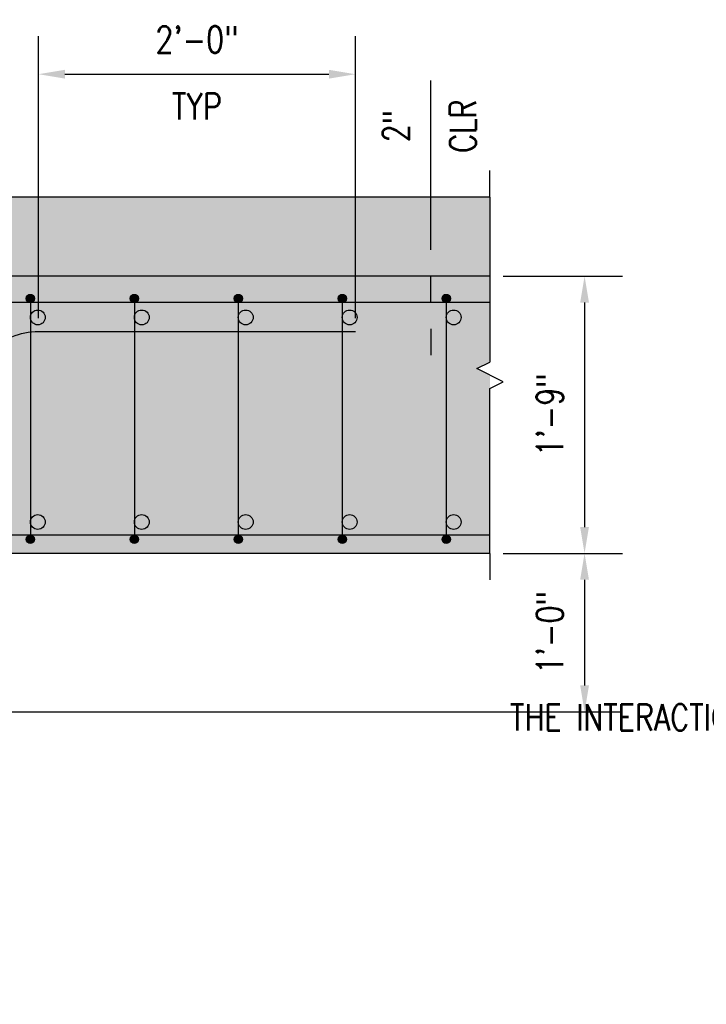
# Model space of a CAD drawing. Header units: inches. Extents: x 588 to 1996, y -67 to 451.
# Tile 10 of 19: x 1115 to 1167, y 152 to 227. Entities that reach past the tile are written whole.
import ezdxf
from ezdxf import colors
from ezdxf.entities.mleader import LeaderData, LeaderLine
from ezdxf.math import Vec2, Vec3

# ---------------------------------------------------------------- set-up
doc = ezdxf.new("R2010")
doc.units = ezdxf.units.IN
doc.header["$MEASUREMENT"] = 0
for name, color, linetype in [('A-DETL', 3, 'Continuous'), ('A-DETL-THIN', 1, 'Continuous'), ('A-DETL-WIDE', 5, 'Continuous'), ('A-FLOR', 5, 'Continuous'), ('S-ANNO-DIMS', 1, 'Continuous'), ('S-ANNO-NOTE', 2, 'Continuous'), ('S-COLS', 2, 'Continuous')]:
    doc.layers.add(name, color=color, linetype=linetype)
doc.layers.add('A-WALL-PATT', color=9, linetype='Continuous', true_color=0x808080)
doc.styles.add('Annotative', font='romans.shx', dxfattribs={"width": 0.8, "height": 0.125})
doc.dimstyles.new('Annotative', dxfattribs={"dimscale": 0, "dimtxt": 0.125, "dimasz": 0.125, "dimexe": 0.18, "dimexo": 0.0625, "dimgap": 0.09, "dimtad": 1, "dimdec": 3, "dimzin": 3, "dimdsep": 46, "dimlunit": 4, "dimtxsty": 'Annotative', "dimcen": 0.09, "dimclrt": 2, "dimazin": 2, "dimtfac": 1, "dimtdec": 3, "dimtmove": 0, "dimatfit": 0, "dimfxl": 1, "dimtfill": 1, "dimfrac": 2, "dimtolj": 1, "dimtzin": 0, "dimarcsym": 0})

# ---------------------------------------------------------------- blocks, each defined once
blk = doc.blocks.new('*D62')
at = {"layer": 'Defpoints', "color": 0, "transparency": 16777216}
for p in [(1150.2, 207.625), (1150.2, 186.625), (1157.369, 186.625)]:
    blk.add_point(p, dxfattribs=at)
at = {"layer": 'S-ANNO-DIMS', "color": 0, "lineweight": -2, "transparency": 16777216}
for p, q in [((1151.2, 207.625), (1160.249, 207.625)), ((1157.369, 205.625), (1157.369, 188.625)), ((1151.2, 186.625), (1160.249, 186.625))]:
    blk.add_line(p, q, dxfattribs=at)
at = {"layer": 'S-ANNO-DIMS', "color": 0, "transparency": 16777216}
for points in [[(1157.035, 205.625), (1157.702, 205.625), (1157.369, 207.625)], [(1157.035, 188.625), (1157.702, 188.625), (1157.369, 186.625)]]:
    blk.add_solid(points, dxfattribs=at)
at = {"layer": 'S-ANNO-DIMS', "color": 2, "transparency": 16777216, "insert": (1154.738, 197.125), "char_height": 2, "attachment_point": 5, "rotation": 90, "style": 'Annotative', "bg_fill": 3, "box_fill_scale": 1.25, "bg_fill_color": 256, "bg_fill_true_color": 13158600, "bg_fill_transparency": 0}
blk.add_mtext('\\A1;1\'-9"', dxfattribs=at)
blk = doc.blocks.new('*D63')
at = {"layer": 'Defpoints', "color": 0, "transparency": 16777216}
for p in [(1150.2, 186.625), (1086.077, 174.625), (1157.369, 174.625)]:
    blk.add_point(p, dxfattribs=at)
at = {"layer": 'S-ANNO-DIMS', "color": 0, "lineweight": -2, "transparency": 16777216}
for p, q in [((1151.2, 186.625), (1160.249, 186.625)), ((1157.369, 184.625), (1157.369, 176.625)), ((1087.077, 174.625), (1160.249, 174.625))]:
    blk.add_line(p, q, dxfattribs=at)
at = {"layer": 'S-ANNO-DIMS', "color": 0, "transparency": 16777216}
for points in [[(1157.035, 184.625), (1157.702, 184.625), (1157.369, 186.625)], [(1157.035, 176.625), (1157.702, 176.625), (1157.369, 174.625)]]:
    blk.add_solid(points, dxfattribs=at)
at = {"layer": 'S-ANNO-DIMS', "color": 2, "transparency": 16777216, "insert": (1154.738, 180.625), "char_height": 2, "attachment_point": 5, "rotation": 90, "style": 'Annotative', "bg_fill": 3, "box_fill_scale": 1.25, "bg_fill_color": 256, "bg_fill_true_color": 13158600, "bg_fill_transparency": 0}
blk.add_mtext('\\A1;1\'-0"', dxfattribs=at)
blk = doc.blocks.new('_DotBlank')
at = {"color": 0, "linetype": 'ByBlock', "lineweight": -2}
blk.add_line((-0.5, 0), (-1, 0), dxfattribs=at)
blk.add_circle((0, 0), 0.5, dxfattribs=at)
blk = doc.blocks.new('Reinforcing Bar Section_USACE - __9-1453024-INTERIOR COLUMN SECTION')
h = blk.add_hatch(color=256)
h.dxf.hatch_style = 1
h.paths.add_polyline_path([(-1291.046, -1.241, 1), (-1292.171, -1.241, 1)])
blk.add_circle((-1291.608, -1.241), 0.562)
blk = doc.blocks.new('*U44')
at = {"layer": 'A-DETL', "lineweight": -3}
for p in [(1291.608, 9.242), (1291.608, -6.259)]:
    blk.add_blockref('Reinforcing Bar Section_USACE - __9-1453024-INTERIOR COLUMN SECTION', p, dxfattribs=at)
blk = doc.blocks.new('*U45')
at = {"color": 0, "linetype": 'ByBlock', "lineweight": -2, "transparency": 16777216}
for p in [(196.875, 0), (204.75, 0), (212.625, 0), (220.5, 0), (228.375, 0)]:
    blk.add_blockref('*U44', p, dxfattribs=at)
blk = doc.blocks.new('*U26')
for p, q in [((0.5, 1), (-0.5, -1)), ((1, 0), (0.5, 1)), ((-13.5, 0), (-15.5, 0)), ((-13.5, 0), (-1, 0)), ((-0.5, -1), (-1, 0)), ((13.5, 0), (1, 0)), ((13.5, 0), (15.5, 0))]:
    blk.add_line(p, q)
blk = doc.blocks.new('*D73')
at = {"layer": 'Defpoints', "color": 0, "transparency": 16777216}
for p in [(1141.879, 207.625), (1145.712, 207.625), (1141.879, 205.632)]:
    blk.add_point(p, dxfattribs=at)
at = {"layer": 'S-ANNO-DIMS', "color": 0, "lineweight": -2, "transparency": 16777216}
for p, q in [((1145.712, 209.625), (1145.712, 222.459)), ((1145.712, 205.632), (1145.712, 207.625)), ((1145.712, 203.632), (1145.712, 201.632))]:
    blk.add_line(p, q, dxfattribs=at)
at = {"layer": 'S-ANNO-DIMS', "color": 0, "transparency": 16777216}
for points in [[(1145.379, 209.625), (1146.045, 209.625), (1145.712, 207.625)], [(1145.379, 203.632), (1146.045, 203.632), (1145.712, 205.632)]]:
    blk.add_solid(points, dxfattribs=at)
at = {"layer": 'S-ANNO-DIMS', "color": 2, "transparency": 16777216, "char_height": 2, "attachment_point": 5, "rotation": 90, "style": 'Annotative', "bg_fill": 3, "box_fill_scale": 1.25, "bg_fill_color": 256, "bg_fill_true_color": 13158600, "bg_fill_transparency": 0}
for s, insert in [('\\A1;CLR', (1148.152, 219)), ('\\A1;2"', (1143.082, 219))]:
    blk.add_mtext(s, dxfattribs=dict(at, insert=insert))
blk = doc.blocks.new('Reinforcing Bar Section_USACE - __5-V7-INTERIOR COLUMN SECTION')
h = blk.add_hatch(color=256)
h.dxf.hatch_style = 1
h.paths.add_polyline_path([(-1177.2, 10.658, 1), (-1177.825, 10.658, 1)])
blk.add_circle((-1177.513, 10.658), 0.312)
blk = doc.blocks.new('*U32')
at = {"layer": 'A-DETL', "lineweight": -3}
blk.add_line((0, 8.814), (0, -8.814), dxfattribs=at)
for p in [(1177.513, -1.532), (1177.513, -19.784)]:
    blk.add_blockref('Reinforcing Bar Section_USACE - __5-V7-INTERIOR COLUMN SECTION', p, dxfattribs=at)
blk = doc.blocks.new('*U33')
at = {"color": 0, "linetype": 'ByBlock', "lineweight": -2, "transparency": 16777216}
for p in [(0, 0), (7.875, 0), (15.75, 0), (23.625, 0), (31.5, 0), (39.375, 0), (47.25, 0), (55.125, 0)]:
    blk.add_blockref('*U32', p, dxfattribs=at)
blk = doc.blocks.new('*D85')
at = {"layer": 'Defpoints', "color": 0, "transparency": 16777216}
for p in [(1140.005, 222.929), (1116.005, 203.439), (1140.005, 203.439)]:
    blk.add_point(p, dxfattribs=at)
at = {"layer": 'S-ANNO-DIMS', "color": 0, "lineweight": -2, "transparency": 16777216}
for p, q in [((1116.005, 204.439), (1116.005, 225.809)), ((1140.005, 204.439), (1140.005, 225.809)), ((1118.005, 222.929), (1138.005, 222.929))]:
    blk.add_line(p, q, dxfattribs=at)
at = {"layer": 'S-ANNO-DIMS', "color": 0, "transparency": 16777216}
for points in [[(1118.005, 223.262), (1118.005, 222.596), (1116.005, 222.929)], [(1138.005, 223.262), (1138.005, 222.596), (1140.005, 222.929)]]:
    blk.add_solid(points, dxfattribs=at)
at = {"layer": 'S-ANNO-DIMS', "color": 2, "transparency": 16777216, "char_height": 2, "attachment_point": 5, "style": 'Annotative', "bg_fill": 3, "box_fill_scale": 1.25, "bg_fill_color": 256, "bg_fill_true_color": 13158600, "bg_fill_transparency": 0}
for s, insert in [('\\A1;2\'-0"', (1128.005, 225.56)), ('\\A1;TYP', (1128.005, 220.489))]:
    blk.add_mtext(s, dxfattribs=dict(at, insert=insert))

msp = doc.modelspace()

# ---------------------------------------------------------------- hatches: boundary and pattern name
at = {"layer": 'A-WALL-PATT', "lineweight": -3}
h = msp.add_hatch(dxfattribs=at)
h.set_pattern_fill('AR-SAND', color=8)
h.set_pattern_definition([(37.5, (-1e-13, 1.25), (-0.0629934, 1.9268238), [0, -1.52, 0, -1.7, 0, -1.625]), (7.5, (-1e-13, 1.25), (1.7697767, 2.822146), [0, -0.82, 0, -1.37, 0, -0.525]), (327.5, (-1.23, 1.25), (3.1141419, 0.005659), [0, -0.5, 0, -1.8, 0, -2.35]), (317.5, (-1.23, 1.25), (3.0061266, 0.8776756), [0, -0.25, 0, -1.18, 0, -1.35])])
h.paths.add_polyline_path([(898.267, 213.625), (898.267, 207.625), (1150.1995, 207.625), (1150.1995, 213.625)])
h = msp.add_hatch(dxfattribs=at)
h.set_pattern_fill('AR-CONC', color=8, style=0)
h.set_pattern_definition([(50, (-1e-13, 1.25), (7.172602, -0.62752), [0.75, -8.25]), (355, (-1e-13, 1.25), (-1.387513, 7.52192), [0.6, -6.6]), (100.45144, (0.598, 1.198), (5.78509, 6.8944), [0.6374, -7.01142]), (46.1842, (-1e-13, 3.25), (10.67241, -1.65519), [1.125, -12.375]), (96.6356, (0.889, 3.112), (9.34662, 9.74119), [0.9561, -10.51714]), (351.1842, (-1e-13, 3.25), (9.34662, 9.74119), [0.9, -9.9]), (21, (1, 2.75), (5.96907, -4.02619), [0.75, -8.25]), (326, (1, 2.75), (2.433153, 7.2515), [0.6, -6.6]), (71.45144, (1.4974, 2.4145), (8.402224, 3.22531), [0.6374, -7.01142]), (37.5, (-1e-13, 1.25), (0.1215986, 3.3289385), [0, -6.52, 0, -6.7, 0, -6.625]), (7.5, (-1e-13, 1.25), (2.630695, 3.944117), [0, -3.82, 0, -6.37, 0, -2.525]), (327.5, (-2.23, 1.25), (5.3382244, -0.225549), [0, -2.5, 0, -7.8, 0, -10.35]), (317.5, (-3.23, 1.25), (5.831862, 1.00105), [0, -3.25, 0, -5.18, 0, -7.35])])
h.paths.add_polyline_path([(1098.0774, 186.625), (1150.1995, 186.625), (1150.1995, 199.125), (1150.1995, 200.125), (1149.1995, 200.625), (1150.1995, 201.125), (1150.1995, 207.625), (898.267, 207.625), (898.267, 201.125), (897.267, 200.625), (899.267, 199.625), (898.267, 199.125), (898.267, 186.625), (906.0774, 186.625), (918.0774, 174.625), (942.0774, 174.625), (984.0774, 131.375), (984.0774, 2.75), (986.2932, 3.1407), (987.9718, 2.75), (989.5238, 3.137), (989.954, 2.5226), (990.5684, 2.9528), (991.2179, 2.5778), (991.8323, 3.008), (992.4818, 2.633), (994.0488, 3.0237), (995.1817, 2.4954), (996.088, 2.918), (997.7925, 2.5213), (998.3228, 3.0516), (999.6823, 2.4177), (1000.5661, 3.3016), (1001.3539, 2.75), (1002.3198, 3.0088), (1002.7637, 2.565), (1003.67, 2.9876), (1004.0235, 2.634), (1005.2309, 2.9576), (1006.6405, 2.4445), (1007.8151, 2.872), (1009.2246, 2.359), (1011.5739, 3.2141), (1012.2101, 2.5778), (1012.7384, 2.9478), (1013.4066, 2.3872), (1014.4035, 2.75), (1014.6903, 2.3404), (1016.5696, 3.0245), (1017.9291, 2.3905), (1018.4594, 2.9209), (1018.9898, 2.3905), (1020.0774, 2.75), (1020.0774, 131.375), (1062.0774, 174.625), (1086.0774, 174.625)])

# ---------------------------------------------------------------- linework, layer by layer
at = {"layer": 'A-DETL', "lineweight": -3}
msp.add_line((1150.1995, 213.625), (898.267, 213.625), dxfattribs=at)
at = {"layer": 'A-DETL-WIDE', "lineweight": -3}
for p, q in [((1150.1995, 205.6324), (898.267, 205.6324)), ((1150.1995, 188), (898.267, 188))]:
    msp.add_line(p, q, dxfattribs=at)

# ---------------------------------------------------------------- block references
msp.add_blockref('*U45', (919.0774, 196.5006))

# ---------------------------------------------------------------- leaders
at = {"layer": 'S-ANNO-NOTE', "lineweight": -3}
ml = msp.add_multileader_mtext('Standard', dxfattribs=at)
ml.set_content('\\pxt3.2,6.4,9.6,12.8,16,19.2,22.4,25.6,28.8,32,35.2,38.4,41.6,44.8,48,51.2,54.4,57.6,60.8,64,67.2,70.4,73.6,76.8,80,83.2,86.4,89.6,92.8,96,99.2,102.4;SEE NOTE 8 ON SHEET S-104 FOR DROP PANEL BAR SIZES AND QUANTITIES', color=256, style='Annotative')
ml.set_leader_properties(color=1, linetype='ByLayer', lineweight=-1)
ml.build(insert=Vec2(0, 0))
ml.multileader.update_dxf_attribs({"text_right_attachment_type": 3, "dogleg_length": 0.125, "arrow_head_size": 2, "scale": 16})
ctx = ml.context
ctx.base_point, ctx.scale, ctx.char_height, ctx.arrow_head_size, ctx.landing_gap_size, ctx.plane_origin = Vec3(1063.7456, 141.4644), 16, 2, 2, 1.44, Vec3(1034.3156, 139.2192)
ctx.right_attachment = 3
notes = []
notes.append((ctx, [(0, (1, 1, 0), (1061.7456, 141.4644), (1, 0), 2, [(1, [(1050.6436, 176)], 0, [])])]))
ctx.mtext.insert, ctx.mtext.width, ctx.mtext.defined_height, ctx.mtext.flow_direction = Vec3(1065.1856, 142.5596), 34.61305, 4.6939, 5
ml = msp.add_multileader_mtext('Standard', dxfattribs=at)
ml.set_content('TERMINATE SPIRAL 2" BELOW BOTTOM OF DROP PANEL ELEVATION', color=256, style='Annotative')
ml.set_leader_properties(color=1, lineweight=-1)
ml.build(insert=Vec2(0, 0))
ml.multileader.update_dxf_attribs({"text_right_attachment_type": 3, "dogleg_length": 0.125, "arrow_head_size": 2, "scale": 16})
ctx = ml.context
ctx.base_point, ctx.scale, ctx.char_height, ctx.arrow_head_size, ctx.landing_gap_size, ctx.plane_origin = Vec3(1063.7456, 126.3622), 16, 2, 2, 1.44, Vec3(1038.7809, 128.0998)
ctx.right_attachment = 3
notes.append((ctx, [(0, (1, 1, 0), (1061.7456, 126.3622), (1, 0), 2, [(0, [(1018.5774, 172.3125)], 0, [])])]))
ctx.mtext.insert, ctx.mtext.width, ctx.mtext.defined_height, ctx.mtext.flow_direction = Vec3(1065.1856, 127.3622), 33.949788, 8.4339, 5
for ctx, leaders in notes:
    for number, flags, end, landing, length, lines in leaders:
        leader = LeaderData()
        leader.index, (leader.has_last_leader_line, leader.has_dogleg_vector, leader.attachment_direction) = number, flags
        leader.last_leader_point, leader.dogleg_vector, leader.dogleg_length = Vec3(end), Vec3(landing), length
        for number, points, colour, breaks in lines:
            line = LeaderLine()
            line.index, line.vertices, line.color, line.breaks = number, Vec3.list(points), colors.encode_raw_color(colour), breaks
            leader.lines.append(line)
        ctx.leaders.append(leader)

# ---------------------------------------------------------------- next in the draw order: dimensions: what is measured, and where the dimension line sits
at = {"layer": 'S-ANNO-DIMS'}
dim = msp.add_linear_dim(base=(1157.3686, 186.625), p1=(1150.1995, 207.625), p2=(1150.1995, 186.625), angle=90, dimstyle='Annotative', override={"dimpost": '\\X'}, dxfattribs=at)
dim.commit()
dim.dimension.update_dxf_attribs({"geometry": '*D62', "text_midpoint": (1154.7381, 197.125)})

# ---------------------------------------------------------------- next in the draw order: linework, layer by layer
at = {"layer": 'A-FLOR'}
msp.add_line((1150.1995, 207.625), (898.267, 207.625), dxfattribs=at)

# ---------------------------------------------------------------- next in the draw order: dimensions: what is measured, and where the dimension line sits
at = {"layer": 'S-ANNO-DIMS'}
dim = msp.add_linear_dim(base=(1157.3686, 174.625), p1=(1150.1995, 186.625), p2=(1086.0774, 174.625), angle=90, dimstyle='Annotative', override={"dimpost": '\\X'}, dxfattribs=at)
dim.commit()
dim.dimension.update_dxf_attribs({"geometry": '*D63', "text_midpoint": (1154.7381, 180.625)})

# ---------------------------------------------------------------- next in the draw order: linework, layer by layer
at = {"layer": 'A-DETL-WIDE', "lineweight": -3}
msp.add_lwpolyline([(898.3463, 195.4167), (916.1521, 177.6109, 0.1989124), (920.0412, 176), (1084.1135, 176, 0.1989124), (1088.0026, 177.6109), (1112.2927, 201.901, -0.1989124), (1116.005, 203.4387), (1140.005, 203.4387)], format="xyb", dxfattribs=at)
at = {"layer": 'S-COLS', "lineweight": -3}
msp.add_line((1150.1995, 186.625), (1098.0774, 186.625), dxfattribs=at)

# ---------------------------------------------------------------- next in the draw order: block references
at = {"layer": 'A-DETL-THIN', "rotation": 270}
msp.add_blockref('*U26', (1150.1995, 200.125), dxfattribs=at)

# ---------------------------------------------------------------- next in the draw order: leaders
at = {"layer": 'S-ANNO-NOTE', "lineweight": -3}
ml = msp.add_multileader_mtext('Standard', dxfattribs=at)
ml.set_content('3#9 CHORD REINF WITH 90 DEG STD HOOKS AT CORNERS, SPLICE AS REQUIRED', color=256, style='Annotative')
ml.set_leader_properties(color=1, linetype='ByLayer', lineweight=-1)
ml.set_arrow_properties(name='DOTBLANK')
ml.build(insert=Vec2(0, 0))
ml.multileader.update_dxf_attribs({"text_right_attachment_type": 3, "dogleg_length": 0.125, "arrow_head_size": 2, "scale": 16})
ctx = ml.context
ctx.base_point, ctx.scale, ctx.char_height, ctx.arrow_head_size, ctx.landing_gap_size, ctx.plane_origin = Vec3(1260.9719, 211.4295), 16, 2, 2, 1.44, Vec3(1318.3035, 191.4543)
ctx.right_attachment, ctx.text_align_type = 3, 2
notes = []
notes.append((ctx, [(0, (1, 1, 0), (1306.9185, 204.3819), (-1, 0), 2, [(3, [(1320.7311, 202.4481), (1319.5038, 195.6502), (1320.7311, 202.4481), (1319.5544, 185.6956)], 0, [])])]))
ctx.mtext.insert, ctx.mtext.width, ctx.mtext.defined_height, ctx.mtext.alignment, ctx.mtext.flow_direction = Vec3(1303.4785, 212.5247), 44.726775, 11.3038, 3, 5
ml = msp.add_multileader_mtext('Standard', dxfattribs=at)
ml.set_content('THE INTERACTION OF THE ROOF REINF TO THE WALL REINF IS A NON-CONTACT LAP SPLICE AS THE TWO BARS ARE NOT AT THE SAME SPACING', color=256, style='Annotative')
ml.set_leader_properties(color=1, linetype='ByLayer', lineweight=-1)
ml.build(insert=Vec2(0, 0))
ml.multileader.update_dxf_attribs({"text_right_attachment_type": 3, "dogleg_length": 0.125, "arrow_head_size": 2, "scale": 16})
ctx = ml.context
ctx.base_point, ctx.scale, ctx.char_height, ctx.arrow_head_size, ctx.landing_gap_size, ctx.plane_origin = Vec3(1265.8974, 174.2063), 16, 2, 2, 1.44, Vec3(1317.2585, 164.8754)
ctx.right_attachment, ctx.text_align_type = 3, 2
notes.append((ctx, [(0, (1, 1, 0), (1309.787, 160.8729), (-1, 0), 2, [(0, [(1318.1706, 172.923)], 0, [])])]))
ctx.mtext.insert, ctx.mtext.width, ctx.mtext.defined_height, ctx.mtext.alignment, ctx.mtext.flow_direction = Vec3(1306.347, 175.2063), 38.999973, 4.6939, 3, 5
for ctx, leaders in notes:
    for number, flags, end, landing, length, lines in leaders:
        leader = LeaderData()
        leader.index, (leader.has_last_leader_line, leader.has_dogleg_vector, leader.attachment_direction) = number, flags
        leader.last_leader_point, leader.dogleg_vector, leader.dogleg_length = Vec3(end), Vec3(landing), length
        for number, points, colour, breaks in lines:
            line = LeaderLine()
            line.index, line.vertices, line.color, line.breaks = number, Vec3.list(points), colors.encode_raw_color(colour), breaks
            leader.lines.append(line)
        ctx.leaders.append(leader)

# ---------------------------------------------------------------- next in the draw order: dimensions: what is measured, and where the dimension line sits
at = {"layer": 'S-ANNO-DIMS'}
dim = msp.add_linear_dim(base=(1145.712, 207.625), p1=(1141.8794, 205.6324), p2=(1141.8794, 207.625), angle=90, text='<>\\XCLR', dimstyle='Annotative', override={"dimpost": '\\X', "dimse1": 1, "dimse2": 1}, dxfattribs=at)
dim.commit()
dim.dimension.update_dxf_attribs({"geometry": '*D73', "text_midpoint": (1145.712, 219.0002), "dimtype": 160})

# ---------------------------------------------------------------- next in the draw order: block references
msp.add_blockref('*U33', (1091.7649, 196.8139))

# ---------------------------------------------------------------- next in the draw order: dimensions: what is measured, and where the dimension line sits
dim = msp.add_linear_dim(base=(1140.005, 222.9291), p1=(1116.005, 203.4387), p2=(1140.005, 203.4387), text='<>\\XTYP', dimstyle='Annotative', override={"dimpost": '\\X'}, dxfattribs=at)
dim.commit()
dim.dimension.update_dxf_attribs({"geometry": '*D85', "text_midpoint": (1128.005, 222.9291)})

doc.saveas('drawing.dxf')
